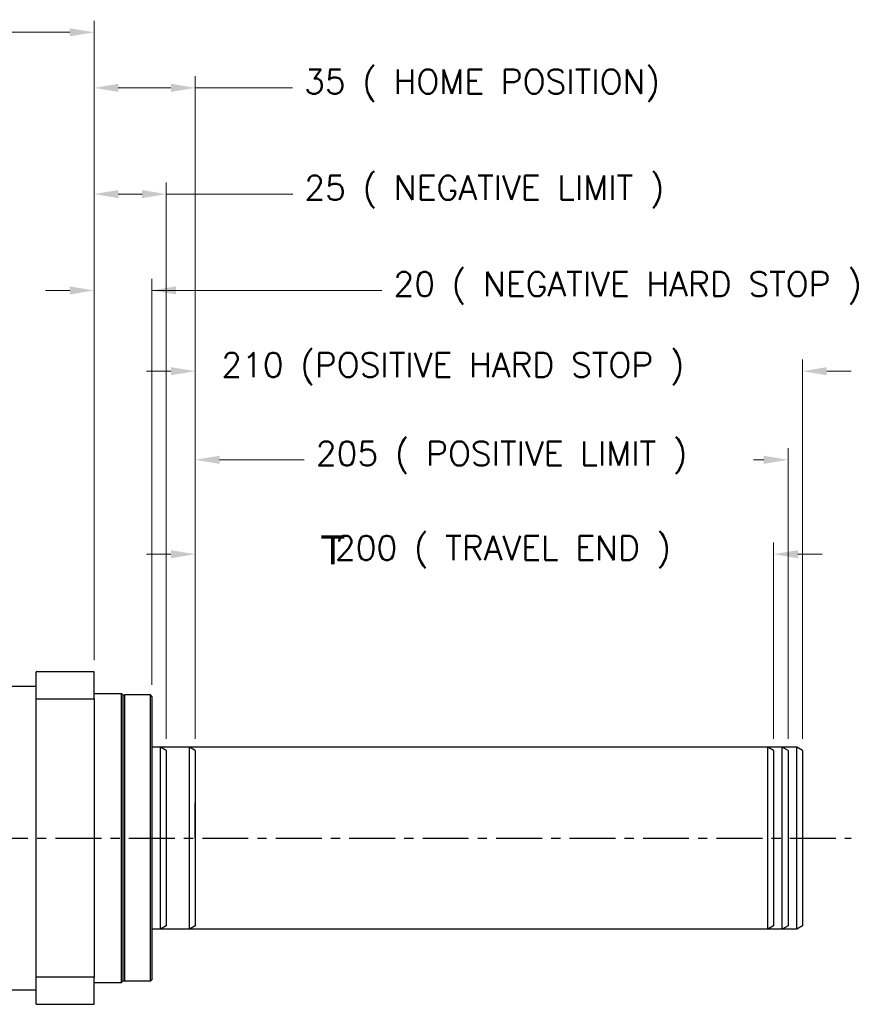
# Model space of a CAD drawing. Extents: x 47048 to 48733, y -1583 to -395.
# Tile 5 of 22: x 47795 to 48083, y -1213 to -872. Entities that reach past the tile are written whole.
import ezdxf

# ---------------------------------------------------------------- set-up
doc = ezdxf.new("R2010")
doc.units = 0
doc.header["$LTSCALE"] = 25.4
doc.linetypes.add('CENTER', pattern=[2, 1.25, -0.25, 0.25, -0.25])
doc.linetypes.add('CHAIN', pattern=[0.3543, 0.2362, -0.0295, 0.0591, -0.0295])
doc.layers.get('0').update_dxf_attribs({"linetype": 'CONTINUOUS'})
doc.layers.get('Defpoints').update_dxf_attribs({"linetype": 'CONTINUOUS'})
doc.layers.add('ATA-CENTER', color=133, linetype='CENTER')
doc.layers.add('ATA-DIM', color=252, linetype='CONTINUOUS', lineweight=25)
doc.layers.add('ATA-SECTION', color=3, linetype='CHAIN', lineweight=40)
doc.styles.get("Standard").update_dxf_attribs({"font": 'simplex.shx'})
doc.styles.add('주 문자 (ISO)', font='arial.ttf')
doc.dimstyles.new('ata_A1', dxfattribs={"dimtxt": 4.2, "dimasz": 4.2, "dimexe": 2, "dimexo": 2, "dimgap": 2, "dimtad": 0, "dimtih": 1, "dimtoh": 1, "dimdec": 6, "dimdsep": 46, "dimtxsty": 'Standard', "dimcen": 0, "dimclrd": 252, "dimclre": 252, "dimclrt": 4, "dimadec": 6, "dimazin": 2, "dimtfac": 1, "dimtdec": 6, "dimtofl": 0, "dimtmove": 0, "dimatfit": 3, "dimfxl": 0, "dimtolj": 1, "dimtzin": 0, "dimlwd": 0, "dimlwe": 0, "dimarcsym": 0})

# ---------------------------------------------------------------- blocks, each defined once
blk = doc.blocks.new('*D19449')
at = {"layer": 'ATA-DIM', "color": 252, "lineweight": 0}
for p, q in [((47856.04, -1120.81), (47856.04, -1020.3)), ((48061.04, -1120.81), (48061.04, -1020.3)), ((47864.44, -1024.3), (47893.72, -1024.3)), ((48052.64, -1024.3), (48049.14, -1024.3))]:
    blk.add_line(p, q, dxfattribs=at)
at = {"layer": 'ATA-DIM', "color": 252}
for points in [[(47864.44, -1022.9), (47864.44, -1025.7), (47856.04, -1024.3)], [(48052.64, -1025.7), (48052.64, -1022.9), (48061.04, -1024.3)]]:
    blk.add_solid(points, dxfattribs=at)
at = {"layer": 'Defpoints', "color": 0}
for p in [(48061.04, -1024.3), (47856.04, -1124.81), (48061.04, -1124.81)]:
    blk.add_point(p, dxfattribs=at)
at = {"layer": 'ATA-DIM', "color": 4, "ltscale": 0.2, "insert": (47897.72, -1017.92), "char_height": 8.4, "attachment_point": 1}
blk.add_mtext('\\A1;205 ( POSITIVE LIMIT )', dxfattribs=at)
blk = doc.blocks.new('*D19446')
at = {"layer": 'ATA-DIM', "color": 252, "lineweight": 0}
for p, q in [((47856.04, -1120.81), (47856.04, -1052.95)), ((48056.04, -1120.81), (48056.04, -1052.95)), ((47847.64, -1056.95), (47839.24, -1056.95)), ((48064.44, -1056.95), (48072.84, -1056.95))]:
    blk.add_line(p, q, dxfattribs=at)
at = {"layer": 'ATA-DIM', "color": 252}
for points in [[(47847.64, -1058.35), (47847.64, -1055.55), (47856.04, -1056.95)], [(48064.44, -1055.55), (48064.44, -1058.35), (48056.04, -1056.95)]]:
    blk.add_solid(points, dxfattribs=at)
at = {"layer": 'Defpoints', "color": 0}
for p in [(48056.04, -1056.95), (47856.04, -1124.81), (48056.04, -1124.81)]:
    blk.add_point(p, dxfattribs=at)
at = {"layer": 'ATA-DIM', "color": 4, "ltscale": 0.2, "insert": (47887.05, -1050.56), "char_height": 8.4, "attachment_point": 1}
blk.add_mtext('\\A1;   200 ( TRAVEL END )', dxfattribs=at)
blk = doc.blocks.new('*D19445')
at = {"layer": 'ATA-DIM', "color": 252, "lineweight": 0}
for p, q in [((47821.04, -1093.65), (47821.04, -891.63)), ((47856.04, -1120.81), (47856.04, -891.63)), ((47829.44, -895.63), (47847.64, -895.63)), ((47856.04, -895.63), (47889.66, -895.63))]:
    blk.add_line(p, q, dxfattribs=at)
at = {"layer": 'ATA-DIM', "color": 252}
for points in [[(47829.44, -894.23), (47829.44, -897.03), (47821.04, -895.63)], [(47847.64, -897.03), (47847.64, -894.23), (47856.04, -895.63)]]:
    blk.add_solid(points, dxfattribs=at)
at = {"layer": 'Defpoints', "color": 0}
for p in [(47856.04, -895.63), (47821.04, -1097.65), (47856.04, -1124.81)]:
    blk.add_point(p, dxfattribs=at)
at = {"layer": 'ATA-DIM', "color": 4, "ltscale": 0.2, "insert": (47893.66, -889.25), "char_height": 8.4, "attachment_point": 1}
blk.add_mtext('\\A1;35 ( HOME POSITION)', dxfattribs=at)
blk = doc.blocks.new('*D19444')
at = {"layer": 'ATA-DIM', "color": 252, "lineweight": 0}
for p, q in [((47821.04, -1093.65), (47821.04, -928.39)), ((47846.04, -1120.81), (47846.04, -928.39)), ((47829.44, -932.39), (47837.64, -932.39)), ((47846.04, -932.39), (47889.76, -932.39))]:
    blk.add_line(p, q, dxfattribs=at)
at = {"layer": 'ATA-DIM', "color": 252}
for points in [[(47829.44, -930.99), (47829.44, -933.79), (47821.04, -932.39)], [(47837.64, -933.79), (47837.64, -930.99), (47846.04, -932.39)]]:
    blk.add_solid(points, dxfattribs=at)
at = {"layer": 'Defpoints', "color": 0}
for p in [(47846.04, -932.39), (47821.04, -1097.65), (47846.04, -1124.81)]:
    blk.add_point(p, dxfattribs=at)
at = {"layer": 'ATA-DIM', "color": 4, "ltscale": 0.2, "insert": (47893.76, -926), "char_height": 8.4, "attachment_point": 1}
blk.add_mtext('\\A1;25 ( NEGATIVE LIMIT )', dxfattribs=at)
blk = doc.blocks.new('*D19447')
at = {"layer": 'ATA-DIM', "color": 252, "lineweight": 0}
for p, q in [((47856.04, -1120.81), (47856.04, -989.65)), ((48066.04, -1120.81), (48066.04, -989.65)), ((47847.64, -993.65), (47839.24, -993.65)), ((48074.44, -993.65), (48082.84, -993.65))]:
    blk.add_line(p, q, dxfattribs=at)
at = {"layer": 'ATA-DIM', "color": 252}
for points in [[(47847.64, -995.05), (47847.64, -992.25), (47856.04, -993.65)], [(48074.44, -992.25), (48074.44, -995.05), (48066.04, -993.65)]]:
    blk.add_solid(points, dxfattribs=at)
at = {"layer": 'Defpoints', "color": 0}
for p in [(48066.04, -993.65), (47856.04, -1124.81), (48066.04, -1124.81)]:
    blk.add_point(p, dxfattribs=at)
at = {"layer": 'ATA-DIM', "color": 4, "ltscale": 0.2, "insert": (47865.03, -987.26), "char_height": 8.4, "attachment_point": 1}
blk.add_mtext('\\A1;210 (POSITIVE HARD STOP )', dxfattribs=at)
blk = doc.blocks.new('*D19443')
at = {"layer": 'ATA-DIM', "color": 252, "lineweight": 0}
for p, q in [((47821.04, -1093.65), (47821.04, -961.71)), ((47841.04, -1102.15), (47841.04, -961.71)), ((47812.64, -965.71), (47804.24, -965.71)), ((47841.04, -965.71), (47920.58, -965.71)), ((47849.44, -965.71), (47857.84, -965.71))]:
    blk.add_line(p, q, dxfattribs=at)
at = {"layer": 'ATA-DIM', "color": 252}
for points in [[(47812.64, -967.11), (47812.64, -964.31), (47821.04, -965.71)], [(47849.44, -964.31), (47849.44, -967.11), (47841.04, -965.71)]]:
    blk.add_solid(points, dxfattribs=at)
at = {"layer": 'Defpoints', "color": 0}
for p in [(47841.04, -965.71), (47821.04, -1097.65), (47841.04, -1106.15)]:
    blk.add_point(p, dxfattribs=at)
at = {"layer": 'ATA-DIM', "color": 4, "ltscale": 0.2, "insert": (47924.58, -959.32), "char_height": 8.4, "attachment_point": 1}
blk.add_mtext('\\A1;20 ( NEGATIVE HARD STOP )', dxfattribs=at)
blk = doc.blocks.new('*D19458')
at = {"layer": 'ATA-DIM', "color": 252, "lineweight": 0}
for p, q in [((47308.04, -969.65), (47308.04, -872.41)), ((47821.04, -1093.65), (47821.04, -872.41)), ((47316.44, -876.41), (47563.62, -876.41)), ((47812.64, -876.41), (47614.54, -876.41))]:
    blk.add_line(p, q, dxfattribs=at)
at = {"layer": 'ATA-DIM', "color": 252}
for points in [[(47316.44, -875.01), (47316.44, -877.81), (47308.04, -876.41)], [(47812.64, -877.81), (47812.64, -875.01), (47821.04, -876.41)]]:
    blk.add_solid(points, dxfattribs=at)
at = {"layer": 'Defpoints', "color": 0}
for p in [(47821.04, -876.41), (47308.04, -973.65), (47821.04, -1097.65)]:
    blk.add_point(p, dxfattribs=at)
at = {"layer": 'ATA-DIM', "color": 4, "ltscale": 0.2, "insert": (47567.62, -872.21), "char_height": 8.4, "attachment_point": 1}
blk.add_mtext('\\A1;   513', dxfattribs=at)

msp = doc.modelspace()

# ---------------------------------------------------------------- linework, layer by layer
for p, q in [((47821.0396631, -1097.6528095), (47801.0396631, -1097.6528095)), ((47801.0396631, -1106.9994088), (47801.0396631, -1097.6528095)), ((47821.0396631, -1106.9994088), (47821.0396631, -1097.6528095)), ((47749.0396631, -1102.6528095), (47801.0396631, -1102.6528095)), ((47821.0396631, -1105.1528095), (47830.5396631, -1105.1528095)), ((47831.0396631, -1105.6528095), (47830.5396631, -1105.1528095)), ((47830.5396631, -1205.1528095), (47830.5396631, -1105.1528095)), ((47831.0396631, -1106.1528095), (47831.5396631, -1105.6528095)), ((47831.0396631, -1105.6528095), (47831.0396631, -1204.6528095)), ((47840.5396631, -1105.6528095), (47831.5396631, -1105.6528095)), ((47831.5396631, -1105.6528095), (47831.5396631, -1204.6528095)), ((47841.0396631, -1106.1528095), (47840.5396631, -1105.6528095)), ((47840.5396631, -1204.6528095), (47840.5396631, -1105.6528095)), ((47841.0396631, -1106.1528095), (47841.0396631, -1204.1528095)), ((47801.0396631, -1106.9994088), (47821.0396631, -1106.9994088)), ((47801.0396631, -1203.3062102), (47801.0396631, -1106.9994088)), ((47821.0396631, -1106.9994088), (47821.0396631, -1203.3062102)), ((47854.0396631, -1123.6528095), (47841.0396631, -1123.6528095)), ((47856.0396631, -1124.80751), (47854.0396631, -1123.6528095)), ((47854.0396631, -1186.6528095), (47854.0396631, -1123.6528095)), ((47856.0396631, -1124.80751), (47856.0396631, -1185.498109)), ((47856.0396631, -1124.80751), (47856.0396631, -1185.498109)), ((47854.0396631, -1186.6528095), (47841.0396631, -1186.6528095)), ((47856.0396631, -1185.498109), (47854.0396631, -1186.6528095)), ((47821.0396631, -1203.3062102), (47801.0396631, -1203.3062102)), ((47801.0396631, -1212.6528095), (47801.0396631, -1203.3062102)), ((47821.0396631, -1212.6528095), (47821.0396631, -1203.3062102)), ((47821.0396631, -1205.1528095), (47830.5396631, -1205.1528095)), ((47831.0396631, -1204.6528095), (47830.5396631, -1205.1528095)), ((47831.0396631, -1204.1528095), (47831.5396631, -1204.6528095)), ((47840.5396631, -1204.6528095), (47831.5396631, -1204.6528095)), ((47841.0396631, -1204.1528095), (47840.5396631, -1204.6528095)), ((47749.0396631, -1207.6528095), (47801.0396631, -1207.6528095)), ((47801.0396631, -1212.6528095), (47821.0396631, -1212.6528095))]:
    msp.add_line(p, q)
at = {"color": 251}
for p, q in [((48054.0396631, -1123.6528095), (47841.0396631, -1123.6528095)), ((48059.0396631, -1123.6528095), (47841.0396631, -1123.6528095)), ((47844.0396631, -1186.6528095), (47844.0396631, -1123.6528095)), ((47846.0396631, -1124.80751), (47844.0396631, -1123.6528095)), ((48064.0396631, -1123.6528095), (47891.0396631, -1123.6528095)), ((48056.0396631, -1124.80751), (48054.0396631, -1123.6528095)), ((48054.0396631, -1186.6528095), (48054.0396631, -1123.6528095)), ((48061.0396631, -1124.80751), (48059.0396631, -1123.6528095)), ((48059.0396631, -1186.6528095), (48059.0396631, -1123.6528095)), ((48066.0396631, -1124.80751), (48064.0396631, -1123.6528095)), ((48064.0396631, -1186.6528095), (48064.0396631, -1123.6528095)), ((47846.0396631, -1124.80751), (47846.0396631, -1185.498109)), ((48056.0396631, -1124.80751), (48056.0396631, -1185.498109)), ((48061.0396631, -1124.80751), (48061.0396631, -1185.498109)), ((48066.0396631, -1124.80751), (48066.0396631, -1185.498109)), ((48054.0396631, -1186.6528095), (47841.0396631, -1186.6528095)), ((48059.0396631, -1186.6528095), (47841.0396631, -1186.6528095)), ((47846.0396631, -1185.498109), (47844.0396631, -1186.6528095)), ((48064.0396631, -1186.6528095), (47891.0396631, -1186.6528095)), ((48056.0396631, -1185.498109), (48054.0396631, -1186.6528095)), ((48061.0396631, -1185.498109), (48059.0396631, -1186.6528095)), ((48066.0396631, -1185.498109), (48064.0396631, -1186.6528095))]:
    msp.add_line(p, q, dxfattribs=at)
at = {"ltscale": 0.2}
msp.add_line((47856.0396631, -1155.1528095), (47856.0396631, -1142.847676), dxfattribs=at)
at = {"layer": 'ATA-CENTER', "ltscale": 0.5}
msp.add_line((47325.0960349, -1155.1528095), (48082.927892, -1155.1528095), dxfattribs=at)

# ---------------------------------------------------------------- texts
at = {"layer": 'ATA-SECTION', "insert": (47899.3416369, -1060.4657464), "char_height": 10, "attachment_point": 7, "style": '주 문자 (ISO)'}
msp.add_mtext('T', dxfattribs=at)

# ---------------------------------------------------------------- dimensions: what is measured, and where the dimension line sits
at = {"layer": 'ATA-DIM'}
for base, p1, p2, text, override, picture, middle in [((47821.0396631, -876.405916), (47308.0396631, -973.6528095), (47821.0396631, -1097.6528095), '   <>', {"dimscale": 2, "dimdec": 3, "dimpost": '', "dimtol": 0, "dimlim": 0, "dimtp": 0, "dimtm": 0, "dimtfac": 0.857143, "dimtdec": 2, "dimtolj": 1, "dimtzin": 0}, '*D19458', (47589.0776631, -876.405916)), ((47856.0396631, -895.6347986), (47821.0396631, -1097.6528095), (47856.0396631, -1124.80751), '<> ( HOME POSITION)', {"dimscale": 2, "dimdec": 3, "dimtfac": 0.857143, "dimtdec": 2}, '*D19445', (47962.874667, -895.6347986)), ((47846.0396631, -932.3862394), (47821.0396631, -1097.6528095), (47846.0396631, -1124.80751), '<> ( NEGATIVE LIMIT )', {"dimscale": 2, "dimdec": 3, "dimtfac": 0.857143, "dimtdec": 2}, '*D19444', (47966.1246458, -932.3862394)), ((47841.0396631, -965.7065848), (47821.0396631, -1097.6528095), (47841.0396631, -1106.1528095), '<> ( NEGATIVE HARD STOP )', {"dimscale": 2, "dimdec": 3, "dimtfac": 0.857143, "dimtdec": 2}, '*D19443', (48019.0842974, -965.7065848)), ((48066.0396631, -993.6488207), (47856.0396631, -1124.80751), (48066.0396631, -1124.80751), '<> (POSITIVE HARD STOP )', {"dimscale": 2, "dimdec": 3, "dimtol": 0, "dimlim": 0, "dimtp": 0, "dimtm": 0, "dimtfac": 0.857143, "dimtdec": 2, "dimtolj": 1, "dimtzin": 0}, '*D19447', (47956.2493033, -993.6488207)), ((48061.0396631, -1024.2993972), (47856.0396631, -1124.80751), (48061.0396631, -1124.80751), '<> ( POSITIVE LIMIT )', {"dimscale": 2, "dimdec": 3, "dimtfac": 0.857143, "dimtdec": 2}, '*D19449', (47971.42509, -1024.2993972)), ((48056.0396631, -1056.9481478), (47856.0396631, -1124.80751), (48056.0396631, -1124.80751), '   <> ( TRAVEL END )', {"dimscale": 2, "dimdec": 3, "dimpost": '', "dimtfac": 0.857143, "dimtdec": 2}, '*D19446', (47965.8038522, -1056.9481478))]:
    dim = msp.add_linear_dim(base=base, p1=p1, p2=p2, angle=180, text=text, dimstyle='ata_A1', override=override, dxfattribs=at)
    dim.commit()
    dim.dimension.update_dxf_attribs({"geometry": picture, "text_midpoint": middle, "dimtype": 160})

doc.saveas('drawing.dxf')
